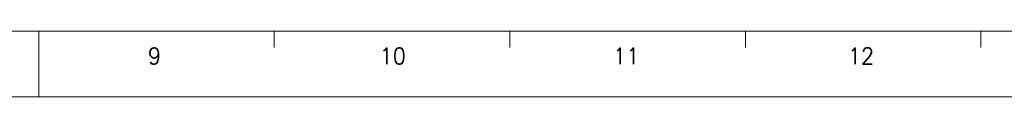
# Model space of a CAD drawing. Header units: millimetres. Extents: x 4497 to 11741, y 5958 to 12619.
# Tile 169 of 256: x 5608 to 6158, y 8771 to 8808. Entities that reach past the tile are written whole.
import ezdxf
from ezdxf.enums import TextEntityAlignment as Align

# ---------------------------------------------------------------- set-up
doc = ezdxf.new("R2010")
doc.units = ezdxf.units.MM
doc.header["$LTSCALE"] = 0.8
doc.layers.get('0').update_dxf_attribs({"linetype": 'CONTINUOUS', "lineweight": 0})
doc.styles.get("Standard").update_dxf_attribs({"font": 'romans.shx', "width": 0.8, "oblique": 5, "bigfont": 'whgtxt.shx'})

msp = doc.modelspace()

# ---------------------------------------------------------------- linework, layer by layer
for p, q in [((4565.731, 8807.705), (6671.057, 8807.705)), ((5618.394, 8770.898), (5618.394, 8807.705)), ((5749.977, 8798.503), (5749.977, 8807.705)), ((5881.56, 8798.503), (5881.56, 8807.705)), ((6013.143, 8798.503), (6013.143, 8807.705)), ((6144.725, 8798.503), (6144.725, 8807.705)), ((4519.723, 8770.898), (6707.863, 8770.898))]:
    msp.add_line(p, q)

# ---------------------------------------------------------------- texts
at = {"width": 0.933333}
for s, height, p in [('9', 9.202, (5683.047, 8793.722)), ('10', 9.2016, (5816.175, 8793.722)), ('11', 9.2016, (5946.613, 8793.722)), ('12', 9.2016, (6077.724, 8793.722))]:
    msp.add_text(s, height=height, dxfattribs=at).set_placement(p, align=Align.MIDDLE_CENTER)

doc.saveas('drawing.dxf')
